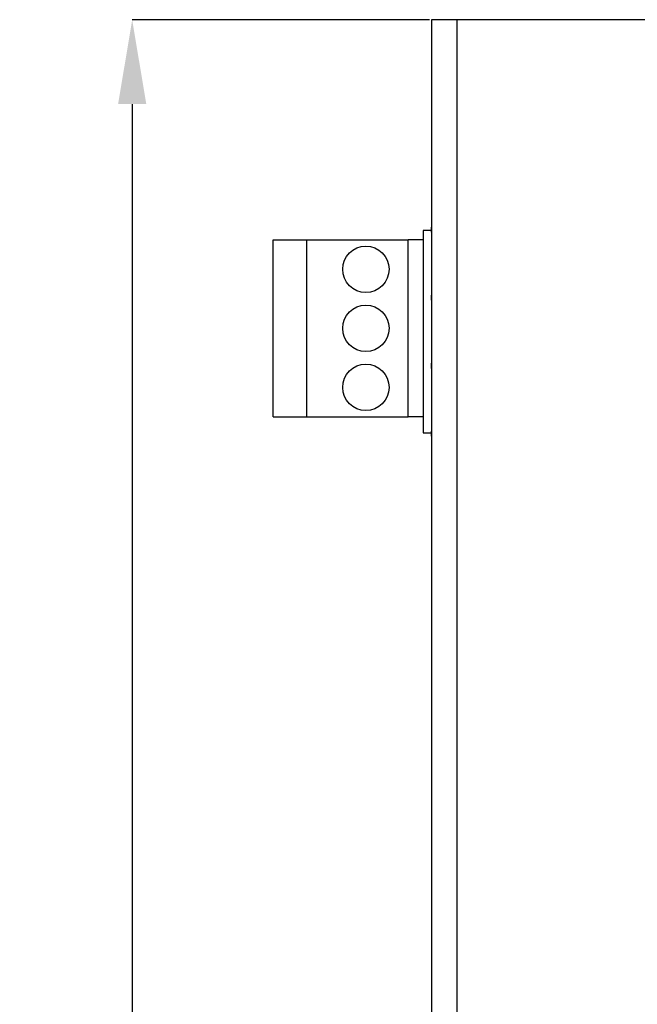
# Model space of a CAD drawing. Header units: millimetres. Extents: x 11 to 190, y 5 to 296.
# Tile 15 of 71: x 57 to 75, y 128 to 157. Entities that reach past the tile are written whole.
import ezdxf

# ---------------------------------------------------------------- set-up
doc = ezdxf.new("R2010")
doc.units = ezdxf.units.MM
doc.header["$PDSIZE"] = -1
doc.layers.add('標註文字', color=4, linetype='Continuous')
doc.styles.add('SLDTEXTSTYLE3', font='txt')
doc.dimstyles.new('SLDDIMSTYLE0', dxfattribs={"dimtxt": 2.5, "dimasz": 2.5, "dimexe": 0, "dimexo": 0.0625, "dimtad": 1, "dimlfac": 2, "dimrnd": 1e-09, "dimzin": 12, "dimdsep": 46, "dimtxsty": 'SLDTEXTSTYLE3', "dimsah": 1, "dimcen": 0.09, "dimadec": 0, "dimazin": 3, "dimtfac": 1, "dimtofl": 0, "dimtmove": 0, "dimatfit": 3, "dimfxl": 1, "dimfrac": 2, "dimtolj": 1, "dimtzin": 12, "dimarcsym": 0})

# ---------------------------------------------------------------- blocks, each defined once
blk = doc.blocks.new('_D')
at = {"layer": 'Defpoints', "color": 0, "transparency": 16777216}
for p in [(69.252, 156.957), (60.375, 51.957), (69.252, 51.957)]:
    blk.add_point(p, dxfattribs=at)
at = {"layer": '標註文字', "color": 0, "lineweight": -2, "transparency": 16777216}
for p, q in [((69.19, 156.957), (60.375, 156.957)), ((60.375, 154.457), (60.375, 54.457)), ((69.19, 51.957), (60.375, 51.957))]:
    blk.add_line(p, q, dxfattribs=at)
at = {"layer": '標註文字', "color": 0, "transparency": 16777216}
for points in [[(59.958, 154.457), (60.792, 154.457), (60.375, 156.957)], [(59.958, 54.457), (60.792, 54.457), (60.375, 51.957)]]:
    blk.add_solid(points, dxfattribs=at)
at = {"layer": '標註文字', "color": 0, "transparency": 16777216, "insert": (57.084, 104.457), "char_height": 2.5, "attachment_point": 2, "rotation": 90, "style": 'SLDTEXTSTYLE3'}
blk.add_mtext('\\A1;210', dxfattribs=at)

msp = doc.modelspace()

# ---------------------------------------------------------------- linework, layer by layer
for p, q in [((69.2524, 156.9574), (69.2524, 60.9574)), ((70.0024, 156.9574), (69.2524, 156.9574)), ((70.0024, 156.9574), (70.0024, 51.9574)), ((128.7524, 156.9574), (70.0024, 156.9574)), ((69.2474, 154.4959), (69.2524, 154.4959)), ((69.2474, 154.4574), (69.2524, 154.4574)), ((69.2474, 154.4574), (69.2474, 154.2843)), ((69.2474, 154.2843), (69.2524, 154.2843)), ((69.2474, 154.2843), (69.2474, 153.8228)), ((69.2474, 153.8228), (69.2524, 153.8228)), ((69.2474, 153.8228), (69.2474, 153.6497)), ((69.2474, 153.6497), (69.2524, 153.6497)), ((69.2474, 153.6497), (69.2474, 153.1305)), ((69.2474, 153.1305), (69.2474, 152.9574)), ((69.2474, 153.1305), (69.2524, 153.1305)), ((69.2474, 152.9574), (69.2524, 152.9574)), ((69.2474, 152.9382), (69.2524, 152.9382)), ((69.0024, 150.7074), (69.0024, 144.7074)), ((69.2474, 150.7074), (69.0024, 150.7074)), ((69.2474, 150.8074), (69.2524, 150.8074)), ((69.2474, 150.6574), (69.2474, 150.8074)), ((69.2474, 150.6574), (69.2524, 150.6574)), ((64.5524, 145.1824), (64.5524, 150.4324)), ((64.5524, 150.4324), (65.5524, 150.4324)), ((65.5524, 145.1824), (65.5524, 150.4324)), ((65.5524, 150.4324), (68.5524, 150.4324)), ((68.5524, 145.1824), (68.5524, 150.4324)), ((69.0024, 150.4324), (68.5524, 150.4324)), ((69.2474, 150.2331), (69.2524, 150.2331)), ((69.2474, 149.8997), (69.2524, 149.8997)), ((69.2474, 149.7843), (69.2474, 149.7459)), ((69.2474, 149.7459), (69.2524, 149.7459)), ((69.2474, 149.7459), (69.2474, 149.3613)), ((69.2474, 149.3613), (69.2474, 149.2074)), ((69.2474, 149.3613), (69.2524, 149.3613)), ((69.2474, 149.2074), (69.2524, 149.2074)), ((69.2474, 149.1946), (69.2524, 149.1946)), ((69.2474, 148.7949), (69.2524, 148.7949)), ((69.2474, 148.6449), (69.2474, 148.7949)), ((69.2474, 148.6449), (69.2524, 148.6449)), ((69.2474, 148.2331), (69.2524, 148.2331)), ((69.2474, 148.2074), (69.2524, 148.2074)), ((69.2474, 147.722), (69.2524, 147.722)), ((69.2474, 147.2074), (69.2524, 147.2074)), ((69.2474, 147.1946), (69.2524, 147.1946)), ((69.2474, 146.6199), (69.2474, 146.7699)), ((69.2474, 146.7699), (69.2524, 146.7699)), ((69.2474, 146.6199), (69.2524, 146.6199)), ((69.2474, 146.2074), (69.2474, 145.2074)), ((69.2474, 146.2074), (69.2524, 146.2074)), ((64.5524, 145.1824), (65.5524, 145.1824)), ((65.5524, 145.1824), (68.5524, 145.1824)), ((69.0024, 145.1824), (68.5524, 145.1824)), ((69.2474, 145.2074), (69.2524, 145.2074)), ((69.0024, 144.7074), (69.2474, 144.7074)), ((69.2474, 144.6074), (69.2474, 144.7574)), ((69.2474, 144.7574), (69.2524, 144.7574)), ((69.2474, 144.6074), (69.2524, 144.6074)), ((69.2474, 138.9074), (69.2474, 138.6534)), ((69.2474, 138.9074), (69.2524, 138.9074)), ((69.2474, 138.6534), (69.2474, 138.5496)), ((69.2474, 138.6534), (69.2524, 138.6534)), ((69.2474, 138.5496), (69.2474, 138.292)), ((69.2474, 138.5496), (69.2524, 138.5496)), ((69.2474, 138.292), (69.2524, 138.292)), ((69.2474, 138.2664), (69.2524, 138.2664)), ((69.2474, 138.2279), (69.2474, 138.1382)), ((69.2474, 138.2279), (69.2524, 138.2279)), ((69.2474, 138.1382), (69.2524, 138.1382)), ((69.2474, 138.1382), (69.2474, 137.792)), ((69.2474, 137.792), (69.2474, 137.538)), ((69.2474, 137.792), (69.2524, 137.792)), ((69.2474, 137.538), (69.2474, 137.4343)), ((69.2474, 137.538), (69.2524, 137.538)), ((69.2474, 137.4343), (69.2524, 137.4343)), ((69.2474, 137.4343), (69.2474, 137.1766)), ((69.2474, 137.1766), (69.2524, 137.1766)), ((69.2474, 137.1125), (69.2474, 136.8467)), ((69.2474, 137.1125), (69.2524, 137.1125)), ((69.2474, 136.8467), (69.2524, 136.8467)), ((69.2474, 136.6995), (69.2524, 136.6995)), ((69.2474, 136.6125), (69.2524, 136.6125)), ((69.2474, 136.5869), (69.2524, 136.5869)), ((69.2474, 136.5776), (69.2474, 136.5294)), ((69.2474, 136.5294), (69.2524, 136.5294)), ((69.2474, 136.5294), (69.2474, 136.4843)), ((69.2474, 136.4843), (69.2474, 136.3491)), ((69.2474, 136.4843), (69.2524, 136.4843)), ((69.2474, 136.3491), (69.2524, 136.3491)), ((69.2474, 136.3491), (69.2474, 136.1847)), ((69.2474, 136.1847), (69.2524, 136.1847)), ((69.2474, 136.168), (69.2524, 136.168)), ((69.2474, 136.1524), (69.2474, 135.9763)), ((69.2474, 136.1524), (69.2524, 136.1524)), ((69.2474, 135.9763), (69.2474, 135.8433)), ((69.2474, 135.9763), (69.2524, 135.9763)), ((69.2474, 135.8433), (69.2524, 135.8433)), ((69.2474, 135.8433), (69.2474, 135.7698)), ((69.2474, 135.7698), (69.2524, 135.7698)), ((69.2474, 135.6226), (69.2524, 135.6226)), ((69.2474, 135.5356), (69.2524, 135.5356)), ((69.2474, 135.51), (69.2524, 135.51)), ((69.2474, 135.0292), (69.2474, 134.5504)), ((69.2474, 135.0292), (69.2524, 135.0292)), ((69.2474, 134.5504), (69.2524, 134.5504)), ((69.2474, 134.277), (69.2524, 134.277)), ((69.2474, 134.1157), (69.2524, 134.1157)), ((69.2474, 134.0677), (69.2524, 134.0677)), ((69.2474, 133.9234), (69.2524, 133.9234)), ((69.2474, 133.8914), (69.2524, 133.8914)), ((69.2474, 133.4422), (69.2524, 133.4422)), ((69.2474, 132.994), (69.2524, 132.994)), ((69.2474, 132.9728), (69.2474, 132.7562)), ((69.2474, 132.9619), (69.2524, 132.9619)), ((69.2474, 132.8337), (69.2524, 132.8337)), ((69.2474, 132.8016), (69.2524, 132.8016)), ((69.2474, 132.4065), (69.2524, 132.4065)), ((69.2474, 132.0164), (69.2524, 132.0164)), ((69.2474, 132.0113), (69.2524, 132.0113)), ((69.2474, 132.0113), (69.2474, 131.9042)), ((69.2474, 131.9042), (69.2524, 131.9042)), ((69.2474, 131.8722), (69.2524, 131.8722)), ((69.2474, 131.5011), (69.2524, 131.5011)), ((69.2474, 131.119), (69.2524, 131.119)), ((69.2474, 131.0709), (69.2524, 131.0709)), ((69.2474, 131.0563), (69.2524, 131.0563)), ((69.2474, 130.9427), (69.2524, 130.9427)), ((69.2474, 130.9106), (69.2524, 130.9106)), ((69.2474, 130.5155), (69.2524, 130.5155)), ((69.2474, 130.1254), (69.2524, 130.1254))]:
    msp.add_line(p, q)
for centre in [(67.3024, 149.5574), (67.3024, 147.8074), (67.3024, 146.0574)]:
    msp.add_circle(centre, 0.6875)
for points, knots in [([(69.2474, 136.1847), (69.2474, 136.181), (69.2474, 136.1745), (69.2474, 136.17), (69.2474, 136.168)], [0, 0, 0, 0, 0.5600357, 1, 1, 1, 1]), ([(69.2474, 136.168), (69.2474, 136.1656), (69.2474, 136.1613), (69.2474, 136.1551), (69.2474, 136.1524)], [0, 0, 0, 0, 0.5600155, 1, 1, 1, 1])]:
    msp.add_open_spline(points, degree=3, knots=knots)

# ---------------------------------------------------------------- dimensions: what is measured, and where the dimension line sits
at = {"layer": '標註文字'}
dim = msp.add_linear_dim(base=(60.3751, 51.9574), p1=(69.2524, 156.9574), p2=(69.2524, 51.9574), angle=90, dimstyle='SLDDIMSTYLE0', dxfattribs=at)
dim.commit()
dim.dimension.update_dxf_attribs({"geometry": '_D', "text_midpoint": (60.3751, 104.4574), "dimtype": 160})

doc.saveas('drawing.dxf')
